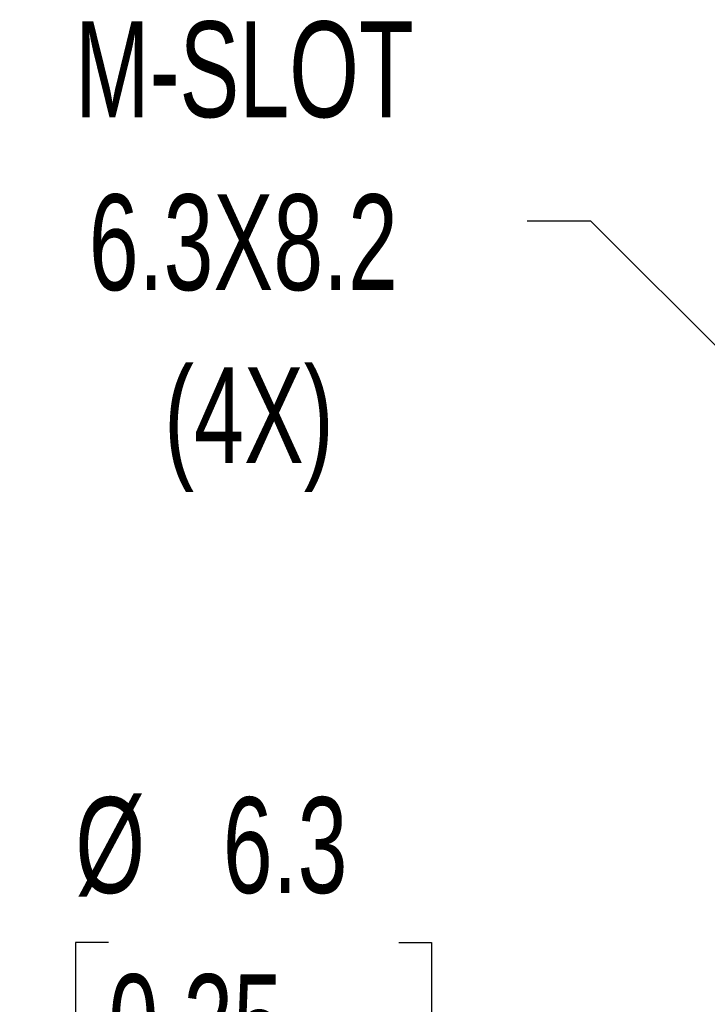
# Model space of a CAD drawing. Header units: millimetres. Extents: x 19 to 819, y 19 to 629.
# Tile 40 of 56: x 522 to 567, y 331 to 396. Entities that reach past the tile are written whole.
import ezdxf

# ---------------------------------------------------------------- set-up
doc = ezdxf.new("R2010")
doc.units = ezdxf.units.MM
doc.header["$LTSCALE"] = 3
doc.layers.add('DIMENSIONS', color=140, linetype='Continuous', lineweight=25)
doc.styles.add('SLDTEXTSTYLE0', font='TXT', dxfattribs={"width": 0.7})
doc.dimstyles.new('SLDDIMSTYLE4', dxfattribs={"dimtxt": 6.474023, "dimasz": 9.906, "dimexe": 0, "dimexo": 0.0625, "dimgap": 1.618506, "dimtad": 0, "dimtih": 1, "dimtoh": 1, "dimrnd": 1e-09, "dimzin": 12, "dimdsep": 46, "dimtxsty": 'SLDTEXTSTYLE0', "dimsah": 1, "dimcen": 0, "dimadec": 0, "dimazin": 3, "dimtfac": 1, "dimtofl": 0, "dimtmove": 0, "dimatfit": 3, "dimfxl": 0, "dimfrac": 2, "dimtolj": 1, "dimtzin": 12, "dimarcsym": 0})
doc.dimstyles.new('SLDDIMSTYLE5', dxfattribs={"dimtxt": 0.18, "dimasz": 9.906, "dimexe": 0, "dimexo": 0.0625, "dimgap": 0, "dimtad": 0, "dimtih": 1, "dimtoh": 1, "dimdec": 0, "dimrnd": 1e-09, "dimzin": 0, "dimdsep": 46, "dimtxsty": 'Standard', "dimsah": 1, "dimcen": 0.09, "dimadec": 0, "dimazin": 0, "dimtfac": 9.906, "dimtdec": 0, "dimtofl": 0, "dimtmove": 0, "dimatfit": 3, "dimfxl": 0, "dimfrac": 2, "dimtolj": 1, "dimtzin": 0, "dimarcsym": 0})

# ---------------------------------------------------------------- blocks, each defined once
blk = doc.blocks.new('_D_9')
at = {"layer": 'DIMENSIONS'}
for p, q in [((584.724, 339.389), (560.777, 325.563)), ((527.515, 334.965), (525.341, 334.965)), ((525.341, 334.965), (525.341, 324.675)), ((546.753, 334.965), (548.927, 334.965)), ((548.927, 334.965), (548.927, 324.675)), ((560.777, 325.563), (555.864, 325.563)), ((525.341, 324.675), (527.515, 324.675)), ((548.927, 324.675), (546.753, 324.675))]:
    blk.add_line(p, q, dxfattribs=at)
blk.add_solid([(584.724, 339.389), (575.383, 335.756), (576.907, 333.116)], dxfattribs=at)
at = {"layer": 'DIMENSIONS', "char_height": 6.35, "attachment_point": 1, "style": 'SLDTEXTSTYLE0'}
for s, insert in [('%%c', (525.32, 344.599)), ('6.3', (535.095, 344.599)), ('0.25', (527.515, 332.861)), ('(4X)', (527.697, 321.122))]:
    blk.add_mtext(s, dxfattribs=dict(at, insert=insert))

msp = doc.modelspace()

# ---------------------------------------------------------------- texts
at = {"layer": 'DIMENSIONS', "char_height": 6.35, "attachment_point": 2, "style": 'SLDTEXTSTYLE0'}
for s, insert in [('M-SLOT', (536.521, 396.028)), ('6.3X8.2', (536.457, 384.561)), ('(4X)', (536.825, 373.094))]:
    msp.add_mtext(s, dxfattribs=dict(at, insert=insert))

# ---------------------------------------------------------------- dimensions: what is measured, and where the dimension line sits
at = {"layer": 'DIMENSIONS'}
dim = msp.add_diameter_dim_2p(p1=(590.144, 342.518), p2=(584.724, 339.389), text='<>\\P(4X)', dimstyle='SLDDIMSTYLE4', dxfattribs=at)
dim.commit()
dim.dimension.update_dxf_attribs({"geometry": '_D_9', "text_midpoint": (537.134, 328.909), "dimtype": 163})

# ---------------------------------------------------------------- leaders
msp.add_leader([(585.483, 356.793), (559.484, 382.784), (555.268, 382.784)], dimstyle='SLDDIMSTYLE5', dxfattribs=at)

doc.saveas('drawing.dxf')
